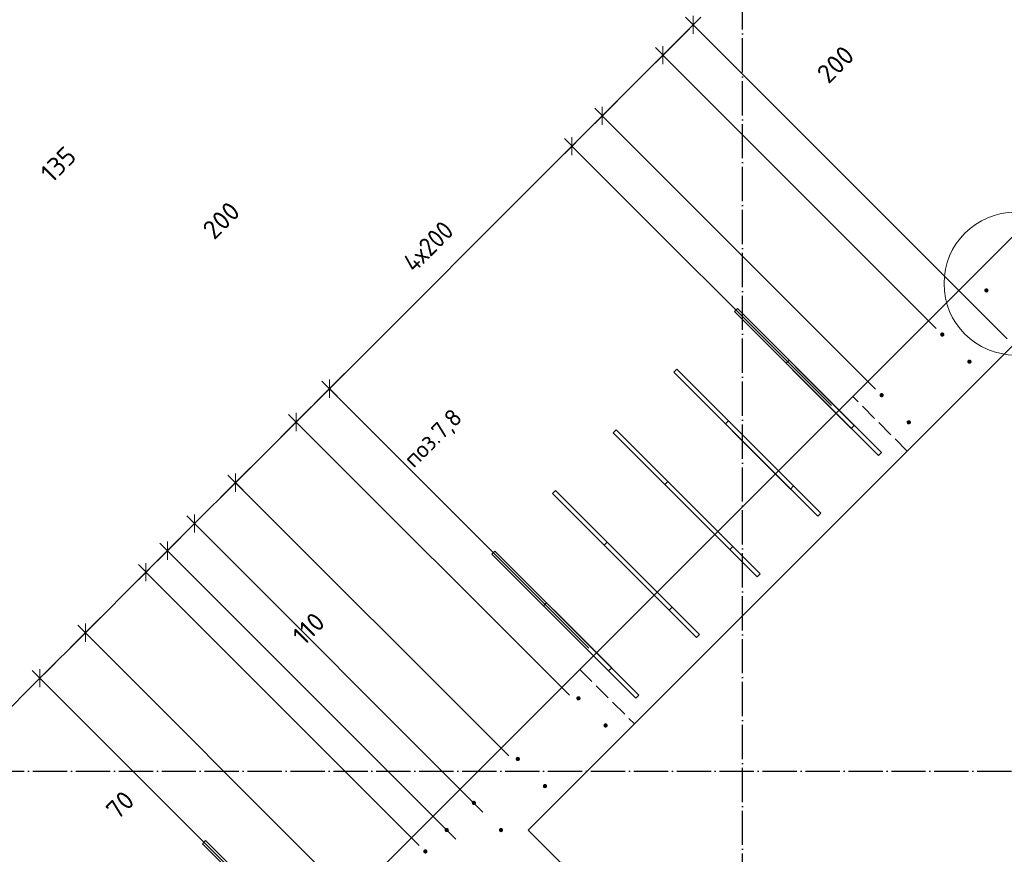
# Model space of a CAD drawing. Header units: millimetres. Extents: x -2995 to 47287, y -2809 to 58122.
# Tile 17 of 143: x 12214 to 14510, y 15006 to 16953. Entities that reach past the tile are written whole.
import ezdxf

# ---------------------------------------------------------------- set-up
doc = ezdxf.new("R2010")
doc.units = ezdxf.units.MM
doc.header["$PDMODE"] = 65
for name, pattern in [('______11', [100, 80, -10, 0, -10]), ('______2', [54, 40, -14]), ('______5', [220, 160, -20, 20, -20])]:
    doc.linetypes.add(name, pattern=pattern)
for name, color, linetype, lineweight in [('Standard', 7, 'Continuous', 25), ('Арм.стержн. вертикальными 1', 22, 'Continuous', 35), ('Обозначение разреза_ общее', 7, 'Continuous', 25), ('Размерная линия_ общее', 7, 'Continuous', 13)]:
    doc.layers.add(name, color=color, linetype=linetype, lineweight=lineweight)
doc.layers.add('Осевая линия_ общее', color=7, linetype='______5', lineweight=13, true_color=0xa0a0a0)
doc.styles.add('ISOCPEUR', font='ISOCPEUR')
doc.dimstyles.new('DIMSTYLE_10', dxfattribs={"dimtxt": 44, "dimasz": 50, "dimexe": 0, "dimexo": 0, "dimgap": 22, "dimtad": 0, "dimdec": 0, "dimrnd": 5, "dimzin": 12, "dimdsep": 46, "dimtxsty": 'ISOCPEUR', "dimblk1": 'ALL_ML_STRICH', "dimblk2": 'ALL_ML_STRICH', "dimsah": 1, "dimcen": 0, "dimclrd": 7, "dimclre": 256, "dimclrt": 7, "dimadec": 0, "dimazin": 0, "dimtfac": 1, "dimtdec": 0, "dimtix": 1, "dimtmove": 2, "dimatfit": 3, "dimfxl": 0, "dimtvp": 1.2, "dimtzin": 0, "dimlwd": 0, "dimlwe": -3, "dimarcsym": 0})
doc.dimstyles.new('DIMSTYLE_14', dxfattribs={"dimtxt": 44, "dimasz": 50, "dimexe": 0, "dimexo": 0, "dimgap": 22, "dimtad": 0, "dimdec": 0, "dimrnd": 5, "dimzin": 12, "dimdsep": 46, "dimtxsty": 'ISOCPEUR', "dimblk1": 'ALL_ML_STRICH', "dimblk2": 'ALL_ML_STRICH', "dimsah": 1, "dimcen": 0, "dimclrd": 7, "dimclre": 256, "dimclrt": 7, "dimadec": 0, "dimazin": 0, "dimtfac": 1, "dimtdec": 0, "dimtix": 1, "dimtmove": 2, "dimatfit": 3, "dimfxl": 0, "dimtzin": 0, "dimlwd": 0, "dimlwe": -3, "dimarcsym": 0})
doc.dimstyles.new('DIMSTYLE_3', dxfattribs={"dimtxt": 44, "dimasz": 50, "dimexe": 0, "dimexo": 0, "dimgap": 22, "dimtad": 2, "dimdec": 0, "dimrnd": 5, "dimzin": 12, "dimdsep": 46, "dimtxsty": 'ISOCPEUR', "dimblk1": 'ALL_ML_STRICH', "dimblk2": 'ALL_ML_STRICH', "dimsah": 1, "dimcen": 0, "dimclrd": 7, "dimclre": 256, "dimclrt": 7, "dimadec": 0, "dimazin": 0, "dimtfac": 1, "dimtdec": 0, "dimtix": 1, "dimtmove": 2, "dimatfit": 3, "dimfxl": 0, "dimtzin": 0, "dimlwd": 0, "dimlwe": -3, "dimarcsym": 0})
doc.dimstyles.new('DIMSTYLE_8', dxfattribs={"dimtxt": 44, "dimasz": 50, "dimexe": 0, "dimexo": 0, "dimgap": 22, "dimtad": 2, "dimdec": 0, "dimrnd": 5, "dimzin": 12, "dimdsep": 46, "dimtxsty": 'ISOCPEUR', "dimblk1": 'ALL_ML_STRICH', "dimblk2": 'ALL_ML_STRICH', "dimsah": 1, "dimcen": 0, "dimclrd": 7, "dimclre": 256, "dimclrt": 7, "dimadec": 0, "dimazin": 0, "dimtfac": 1, "dimtdec": 0, "dimtix": 1, "dimtmove": 2, "dimatfit": 3, "dimfxl": 0, "dimtvp": 1.2, "dimtzin": 0, "dimlwd": 0, "dimlwe": -3, "dimarcsym": 0})

# ---------------------------------------------------------------- blocks, each defined once
blk = doc.blocks.new('СЛОЖНЫЙ_ОБЪЕКТ_0')
at = {"layer": 'Осевая линия_ общее', "color": 253, "linetype": '______11', "lineweight": -3, "true_color": 0xa0a0a0, "transparency": 33554687}
for p, q in [((13900, -2590), (13900, 47490)), ((-2770, 15200), (26050, 15200))]:
    blk.add_line(p, q, dxfattribs=at)
blk = doc.blocks.new('ALL_ML_STRICH')
at = {"color": 0, "linetype": 'ByBlock', "lineweight": -2}
for p, q in [((0, -0.5), (0, 0.5)), ((-1, 0), (0.5, 0)), ((-0.3, -0.3), (0.3, 0.3))]:
    blk.add_line(p, q, dxfattribs=at)
blk = doc.blocks.new('*D282')
at = {"layer": 'DEFPOINTS', "color": 7, "linetype": 'Continuous', "lineweight": 13, "transparency": 33554687}
for p in [(12880.6, 14797.3), (11412.7, 14568.1), (12032.1, 13948.7)]:
    blk.add_point(p, dxfattribs=at)
at = {"layer": 'Размерная линия_ общее', "color": 7, "linetype": 'Continuous', "lineweight": -2, "transparency": 33554687}
blk.add_line((11412.7, 14568.1), (12261.2, 15416.7), dxfattribs=at)
at = {"layer": 'Размерная линия_ общее', "color": 253, "linetype": 'Continuous', "lineweight": -2, "true_color": 0xa0a0a0, "transparency": 33554687}
for p, q in [((12866.5, 14811.4), (12261.2, 15416.7)), ((12017.9, 13962.9), (11412.7, 14568.1))]:
    blk.add_line(p, q, dxfattribs=at)
at = {"layer": 'Размерная линия_ общее', "color": 7, "linetype": 'Continuous', "lineweight": 13, "transparency": 33554687, "xscale": 50, "yscale": 50, "zscale": 50}
for p, rotation in [((12261.2, 15416.7), 44.9999999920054), ((11412.7, 14568.1), 224.9999999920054)]:
    blk.add_blockref('ALL_ML_STRICH', p, dxfattribs=dict(at, rotation=rotation))
at = {"layer": 'Размерная линия_ общее', "color": 7, "linetype": 'Continuous', "lineweight": 13, "transparency": 33554687, "insert": (11722.4, 15010.8), "char_height": 44, "width": 2.2, "attachment_point": 1, "rotation": 45, "line_spacing_factor": 0.60241, "style": 'ISOCPEUR'}
blk.add_mtext('\\W0.91;6х200', dxfattribs=at)
blk = doc.blocks.new('*D283')
at = {"layer": 'DEFPOINTS', "color": 7, "linetype": 'Continuous', "lineweight": 13, "transparency": 33554687}
for p in [(12261.2, 15416.7), (13018.8, 14871.2), (12880.6, 14797.3)]:
    blk.add_point(p, dxfattribs=at)
at = {"layer": 'Размерная линия_ общее', "color": 7, "linetype": 'Continuous', "lineweight": -2, "transparency": 33554687}
blk.add_line((12261.2, 15416.7), (12367.3, 15522.7), dxfattribs=at)
at = {"layer": 'Размерная линия_ общее', "color": 253, "linetype": 'Continuous', "lineweight": -2, "true_color": 0xa0a0a0, "transparency": 33554687}
for p, q in [((13004.7, 14885.3), (12367.3, 15522.7)), ((12866.5, 14811.4), (12261.2, 15416.7))]:
    blk.add_line(p, q, dxfattribs=at)
at = {"layer": 'Размерная линия_ общее', "color": 7, "linetype": 'Continuous', "lineweight": 13, "transparency": 33554687, "xscale": 50, "yscale": 50, "zscale": 50}
for p, rotation in [((12367.3, 15522.7), 44.9999999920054), ((12261.2, 15416.7), 224.9999999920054)]:
    blk.add_blockref('ALL_ML_STRICH', p, dxfattribs=dict(at, rotation=rotation))
at = {"layer": 'Размерная линия_ общее', "color": 7, "linetype": 'Continuous', "lineweight": 13, "transparency": 33554687, "insert": (11541, 15355.8), "char_height": 44, "width": 132, "attachment_point": 5, "rotation": 45, "style": 'ISOCPEUR'}
blk.add_mtext('\\A1;{150}', dxfattribs=at)
blk = doc.blocks.new('*D284')
at = {"layer": 'DEFPOINTS', "color": 7, "linetype": 'Continuous', "lineweight": 13, "transparency": 33554687}
for p in [(12367.3, 15522.7), (13160.2, 15012.6), (13018.8, 14871.2)]:
    blk.add_point(p, dxfattribs=at)
at = {"layer": 'Размерная линия_ общее', "color": 7, "linetype": 'Continuous', "lineweight": -2, "transparency": 33554687}
blk.add_line((12367.3, 15522.7), (12508.7, 15664.1), dxfattribs=at)
at = {"layer": 'Размерная линия_ общее', "color": 253, "linetype": 'Continuous', "lineweight": -2, "true_color": 0xa0a0a0, "transparency": 33554687}
for p, q in [((13146.1, 15026.7), (12508.7, 15664.1)), ((13004.7, 14885.3), (12367.3, 15522.7))]:
    blk.add_line(p, q, dxfattribs=at)
at = {"layer": 'Размерная линия_ общее', "color": 7, "linetype": 'Continuous', "lineweight": 13, "transparency": 33554687, "xscale": 50, "yscale": 50, "zscale": 50}
for p, rotation in [((12508.7, 15664.1), 44.9999999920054), ((12367.3, 15522.7), 224.9999999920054)]:
    blk.add_blockref('ALL_ML_STRICH', p, dxfattribs=dict(at, rotation=rotation))
at = {"layer": 'Размерная линия_ общее', "color": 7, "linetype": 'Continuous', "lineweight": 13, "transparency": 33554687, "insert": (11406.2, 15729.5), "char_height": 44, "width": 132, "attachment_point": 5, "rotation": 45, "style": 'ISOCPEUR'}
blk.add_mtext('\\A1;{200}', dxfattribs=at)
blk = doc.blocks.new('*D285')
at = {"layer": 'DEFPOINTS', "color": 7, "linetype": 'Continuous', "lineweight": 13, "transparency": 33554687}
for p in [(12508.7, 15664.1), (13245.4, 15027.1), (13160.2, 15012.6)]:
    blk.add_point(p, dxfattribs=at)
at = {"layer": 'Размерная линия_ общее', "color": 7, "linetype": 'Continuous', "lineweight": -2, "transparency": 33554687}
blk.add_line((12508.7, 15664.1), (12558.5, 15714), dxfattribs=at)
at = {"layer": 'Размерная линия_ общее', "color": 253, "linetype": 'Continuous', "lineweight": -2, "true_color": 0xa0a0a0, "transparency": 33554687}
for p, q in [((13231.3, 15041.2), (12558.5, 15714)), ((13146.1, 15026.7), (12508.7, 15664.1))]:
    blk.add_line(p, q, dxfattribs=at)
at = {"layer": 'Размерная линия_ общее', "color": 7, "linetype": 'Continuous', "lineweight": 13, "transparency": 33554687, "xscale": 50, "yscale": 50, "zscale": 50}
for p, rotation in [((12558.5, 15714), 44.9999999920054), ((12508.7, 15664.1), 224.9999999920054)]:
    blk.add_blockref('ALL_ML_STRICH', p, dxfattribs=dict(at, rotation=rotation))
at = {"layer": 'Размерная линия_ общее', "color": 7, "linetype": 'Continuous', "lineweight": 13, "transparency": 33554687, "insert": (12448.3, 15120.9), "char_height": 44, "width": 88, "attachment_point": 5, "rotation": 45, "style": 'ISOCPEUR'}
blk.add_mtext('\\A1;{70}', dxfattribs=at)
blk = doc.blocks.new('*D286')
at = {"layer": 'DEFPOINTS', "color": 7, "linetype": 'Continuous', "lineweight": 13, "transparency": 33554687}
for p in [(12558.5, 15714), (13308.7, 15090.4), (13245.4, 15027.1)]:
    blk.add_point(p, dxfattribs=at)
at = {"layer": 'Размерная линия_ общее', "color": 7, "linetype": 'Continuous', "lineweight": -2, "transparency": 33554687}
blk.add_line((12558.5, 15714), (12621.8, 15777.3), dxfattribs=at)
at = {"layer": 'Размерная линия_ общее', "color": 253, "linetype": 'Continuous', "lineweight": -2, "true_color": 0xa0a0a0, "transparency": 33554687}
for p, q in [((13294.6, 15104.5), (12621.8, 15777.3)), ((13231.3, 15041.2), (12558.5, 15714))]:
    blk.add_line(p, q, dxfattribs=at)
at = {"layer": 'Размерная линия_ общее', "color": 7, "linetype": 'Continuous', "lineweight": 13, "transparency": 33554687, "xscale": 50, "yscale": 50, "zscale": 50}
for p, rotation in [((12621.8, 15777.3), 44.9999999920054), ((12558.5, 15714), 224.9999999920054)]:
    blk.add_blockref('ALL_ML_STRICH', p, dxfattribs=dict(at, rotation=rotation))
at = {"layer": 'Размерная линия_ общее', "color": 7, "linetype": 'Continuous', "lineweight": 13, "transparency": 33554687, "insert": (12730, 14821.9), "char_height": 44, "width": 88, "attachment_point": 5, "rotation": 45, "style": 'ISOCPEUR'}
blk.add_mtext('\\A1;{90}', dxfattribs=at)
blk = doc.blocks.new('*D287')
at = {"layer": 'DEFPOINTS', "color": 7, "linetype": 'Continuous', "lineweight": 13, "transparency": 33554687}
for p in [(12621.8, 15777.3), (13368.8, 15221.2), (13308.7, 15090.4)]:
    blk.add_point(p, dxfattribs=at)
at = {"layer": 'Размерная линия_ общее', "color": 7, "linetype": 'Continuous', "lineweight": -2, "transparency": 33554687}
blk.add_line((12621.8, 15777.3), (12717.3, 15872.7), dxfattribs=at)
at = {"layer": 'Размерная линия_ общее', "color": 253, "linetype": 'Continuous', "lineweight": -2, "true_color": 0xa0a0a0, "transparency": 33554687}
for p, q in [((13354.7, 15235.3), (12717.3, 15872.7)), ((13294.6, 15104.5), (12621.8, 15777.3))]:
    blk.add_line(p, q, dxfattribs=at)
at = {"layer": 'Размерная линия_ общее', "color": 7, "linetype": 'Continuous', "lineweight": 13, "transparency": 33554687, "xscale": 50, "yscale": 50, "zscale": 50}
for p, rotation in [((12717.3, 15872.7), 44.9999999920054), ((12621.8, 15777.3), 224.9999999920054)]:
    blk.add_blockref('ALL_ML_STRICH', p, dxfattribs=dict(at, rotation=rotation))
at = {"layer": 'Размерная линия_ общее', "color": 7, "linetype": 'Continuous', "lineweight": 13, "transparency": 33554687, "insert": (12304.1, 16615.2), "char_height": 44, "width": 132, "attachment_point": 5, "rotation": 45, "style": 'ISOCPEUR'}
blk.add_mtext('\\A1;{135}', dxfattribs=at)
blk = doc.blocks.new('*D288')
at = {"layer": 'DEFPOINTS', "color": 7, "linetype": 'Continuous', "lineweight": 13, "transparency": 33554687}
for p in [(12717.3, 15872.7), (13510.2, 15362.6), (13368.8, 15221.2)]:
    blk.add_point(p, dxfattribs=at)
at = {"layer": 'Размерная линия_ общее', "color": 7, "linetype": 'Continuous', "lineweight": -2, "transparency": 33554687}
blk.add_line((12717.3, 15872.7), (12858.7, 16014.2), dxfattribs=at)
at = {"layer": 'Размерная линия_ общее', "color": 253, "linetype": 'Continuous', "lineweight": -2, "true_color": 0xa0a0a0, "transparency": 33554687}
for p, q in [((13496.1, 15376.8), (12858.7, 16014.2)), ((13354.7, 15235.3), (12717.3, 15872.7))]:
    blk.add_line(p, q, dxfattribs=at)
at = {"layer": 'Размерная линия_ общее', "color": 7, "linetype": 'Continuous', "lineweight": 13, "transparency": 33554687, "xscale": 50, "yscale": 50, "zscale": 50}
for p, rotation in [((12858.7, 16014.2), 44.9999999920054), ((12717.3, 15872.7), 224.9999999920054)]:
    blk.add_blockref('ALL_ML_STRICH', p, dxfattribs=dict(at, rotation=rotation))
at = {"layer": 'Размерная линия_ общее', "color": 7, "linetype": 'Continuous', "lineweight": 13, "transparency": 33554687, "insert": (12684.2, 16484.6), "char_height": 44, "width": 132, "attachment_point": 5, "rotation": 45, "style": 'ISOCPEUR'}
blk.add_mtext('\\A1;{200}', dxfattribs=at)
blk = doc.blocks.new('*D289')
at = {"layer": 'DEFPOINTS', "color": 7, "linetype": 'Continuous', "lineweight": 13, "transparency": 33554687}
for p in [(12858.7, 16014.2), (13555.9, 15472.5), (13510.2, 15362.6)]:
    blk.add_point(p, dxfattribs=at)
at = {"layer": 'Размерная линия_ общее', "color": 7, "linetype": 'Continuous', "lineweight": -2, "transparency": 33554687}
blk.add_line((12858.7, 16014.2), (12936.5, 16091.9), dxfattribs=at)
at = {"layer": 'Размерная линия_ общее', "color": 253, "linetype": 'Continuous', "lineweight": -2, "true_color": 0xa0a0a0, "transparency": 33554687}
for p, q in [((13541.7, 15486.7), (12936.5, 16091.9)), ((13496.1, 15376.8), (12858.7, 16014.2))]:
    blk.add_line(p, q, dxfattribs=at)
at = {"layer": 'Размерная линия_ общее', "color": 7, "linetype": 'Continuous', "lineweight": 13, "transparency": 33554687, "xscale": 50, "yscale": 50, "zscale": 50}
for p, rotation in [((12936.5, 16091.9), 44.9999999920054), ((12858.7, 16014.2), 224.9999999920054)]:
    blk.add_blockref('ALL_ML_STRICH', p, dxfattribs=dict(at, rotation=rotation))
at = {"layer": 'Размерная линия_ общее', "color": 7, "linetype": 'Continuous', "lineweight": 13, "transparency": 33554687, "insert": (12888, 15532.3), "char_height": 44, "width": 132, "attachment_point": 5, "rotation": 45, "style": 'ISOCPEUR'}
blk.add_mtext('\\A1;{110}', dxfattribs=at)
blk = doc.blocks.new('*D290')
at = {"layer": 'DEFPOINTS', "color": 7, "linetype": 'Continuous', "lineweight": 13, "transparency": 33554687}
for p in [(12936.5, 16091.9), (14121.6, 16038.2), (13555.9, 15472.5)]:
    blk.add_point(p, dxfattribs=at)
at = {"layer": 'Размерная линия_ общее', "color": 7, "linetype": 'Continuous', "lineweight": -2, "transparency": 33554687}
blk.add_line((12936.5, 16091.9), (13502.2, 16657.6), dxfattribs=at)
at = {"layer": 'Размерная линия_ общее', "color": 253, "linetype": 'Continuous', "lineweight": -2, "true_color": 0xa0a0a0, "transparency": 33554687}
for p, q in [((14107.4, 16052.4), (13502.2, 16657.6)), ((13541.7, 15486.7), (12936.5, 16091.9))]:
    blk.add_line(p, q, dxfattribs=at)
at = {"layer": 'Размерная линия_ общее', "color": 7, "linetype": 'Continuous', "lineweight": 13, "transparency": 33554687, "xscale": 50, "yscale": 50, "zscale": 50}
for p, rotation in [((13502.2, 16657.6), 44.9999999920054), ((12936.5, 16091.9), 224.9999999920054)]:
    blk.add_blockref('ALL_ML_STRICH', p, dxfattribs=dict(at, rotation=rotation))
at = {"layer": 'Размерная линия_ общее', "color": 7, "linetype": 'Continuous', "lineweight": 13, "transparency": 33554687, "insert": (13103.4, 16391.8), "char_height": 44, "width": 2.2, "attachment_point": 1, "rotation": 45, "line_spacing_factor": 0.60241, "style": 'ISOCPEUR'}
blk.add_mtext('\\W0.91;4х200', dxfattribs=at)
blk = doc.blocks.new('*D291')
at = {"layer": 'DEFPOINTS', "color": 7, "linetype": 'Continuous', "lineweight": 13, "transparency": 33554687}
for p in [(13502.2, 16657.6), (14224.4, 16076.8), (14121.6, 16038.2)]:
    blk.add_point(p, dxfattribs=at)
at = {"layer": 'Размерная линия_ общее', "color": 7, "linetype": 'Continuous', "lineweight": -2, "transparency": 33554687}
blk.add_line((13502.2, 16657.6), (13572.9, 16728.3), dxfattribs=at)
at = {"layer": 'Размерная линия_ общее', "color": 253, "linetype": 'Continuous', "lineweight": -2, "true_color": 0xa0a0a0, "transparency": 33554687}
for p, q in [((14210.3, 16090.9), (13572.9, 16728.3)), ((14107.4, 16052.4), (13502.2, 16657.6))]:
    blk.add_line(p, q, dxfattribs=at)
at = {"layer": 'Размерная линия_ общее', "color": 7, "linetype": 'Continuous', "lineweight": 13, "transparency": 33554687, "xscale": 50, "yscale": 50, "zscale": 50}
for p, rotation in [((13572.9, 16728.3), 44.9999999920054), ((13502.2, 16657.6), 224.9999999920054)]:
    blk.add_blockref('ALL_ML_STRICH', p, dxfattribs=dict(at, rotation=rotation))
at = {"layer": 'Размерная линия_ общее', "color": 7, "linetype": 'Continuous', "lineweight": 13, "transparency": 33554687, "insert": (13338.1, 17415.6), "char_height": 44, "width": 132, "attachment_point": 5, "rotation": 45, "style": 'ISOCPEUR'}
blk.add_mtext('\\A1;{100}', dxfattribs=at)
blk = doc.blocks.new('*D292')
at = {"layer": 'DEFPOINTS', "color": 7, "linetype": 'Continuous', "lineweight": 13, "transparency": 33554687}
for p in [(13572.9, 16728.3), (14365.8, 16218.2), (14224.4, 16076.8)]:
    blk.add_point(p, dxfattribs=at)
at = {"layer": 'Размерная линия_ общее', "color": 7, "linetype": 'Continuous', "lineweight": -2, "transparency": 33554687}
blk.add_line((13572.9, 16728.3), (13714.3, 16869.8), dxfattribs=at)
at = {"layer": 'Размерная линия_ общее', "color": 253, "linetype": 'Continuous', "lineweight": -2, "true_color": 0xa0a0a0, "transparency": 33554687}
for p, q in [((14351.7, 16232.4), (13714.3, 16869.8)), ((14210.3, 16090.9), (13572.9, 16728.3))]:
    blk.add_line(p, q, dxfattribs=at)
at = {"layer": 'Размерная линия_ общее', "color": 7, "linetype": 'Continuous', "lineweight": 13, "transparency": 33554687, "xscale": 50, "yscale": 50, "zscale": 50}
for p, rotation in [((13714.3, 16869.8), 44.9999999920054), ((13572.9, 16728.3), 224.9999999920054)]:
    blk.add_blockref('ALL_ML_STRICH', p, dxfattribs=dict(at, rotation=rotation))
at = {"layer": 'Размерная линия_ общее', "color": 7, "linetype": 'Continuous', "lineweight": 13, "transparency": 33554687, "insert": (14116.8, 16848.3), "char_height": 44, "width": 132, "attachment_point": 5, "rotation": 45, "style": 'ISOCPEUR'}
blk.add_mtext('\\A1;{200}', dxfattribs=at)
blk = doc.blocks.new('*D293')
at = {"layer": 'DEFPOINTS', "color": 7, "linetype": 'Continuous', "lineweight": 13, "transparency": 33554687}
for p in [(13714.3, 16869.8), (14365.8, 16218.2), (14531.7, 16193.8)]:
    blk.add_point(p, dxfattribs=at)
at = {"layer": 'Размерная линия_ общее', "color": 7, "linetype": 'Continuous', "lineweight": -2, "transparency": 33554687}
blk.add_line((13714.3, 16869.8), (13785, 16940.5), dxfattribs=at)
at = {"layer": 'Размерная линия_ общее', "color": 253, "linetype": 'Continuous', "lineweight": -2, "true_color": 0xa0a0a0, "transparency": 33554687}
for p, q in [((14517.5, 16207.9), (13785, 16940.5)), ((14351.7, 16232.4), (13714.3, 16869.8))]:
    blk.add_line(p, q, dxfattribs=at)
at = {"layer": 'Размерная линия_ общее', "color": 7, "linetype": 'Continuous', "lineweight": 13, "transparency": 33554687, "xscale": 50, "yscale": 50, "zscale": 50}
for p, rotation in [((13785, 16940.5), 44.9999999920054), ((13714.3, 16869.8), 224.9999999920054)]:
    blk.add_blockref('ALL_ML_STRICH', p, dxfattribs=dict(at, rotation=rotation))
at = {"layer": 'Размерная линия_ общее', "color": 7, "linetype": 'Continuous', "lineweight": 13, "transparency": 33554687, "insert": (13859.5, 17116.9), "char_height": 44, "width": 132, "attachment_point": 5, "rotation": 45, "style": 'ISOCPEUR'}
blk.add_mtext('\\A1;{100}', dxfattribs=at)
blk = doc.blocks.new('*D508')
at = {"layer": 'DEFPOINTS', "color": 7, "linetype": 'Continuous', "lineweight": 13, "transparency": 33554687}
for p in [(15023.4, 21118.6), (15518.5, 20623.5), (11417.2, 16522.2)]:
    blk.add_point(p, dxfattribs=at)
at = {"layer": 'Размерная линия_ общее', "color": 7, "linetype": 'Continuous', "lineweight": -2, "transparency": 33554687}
blk.add_line((15023.4, 21118.6), (10922.1, 17017.3), dxfattribs=at)
at = {"layer": 'Размерная линия_ общее', "color": 253, "linetype": 'Continuous', "lineweight": -2, "true_color": 0xa0a0a0, "transparency": 33554687}
for p, q in [((15504.3, 20637.6), (15023.4, 21118.6)), ((11403.1, 16536.4), (10922.1, 17017.3))]:
    blk.add_line(p, q, dxfattribs=at)
at = {"layer": 'Размерная линия_ общее', "color": 7, "linetype": 'Continuous', "lineweight": 13, "transparency": 33554687, "xscale": 49.99999999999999, "yscale": 50, "zscale": 50}
for p, rotation in [((15023.4, 21118.6), 45.00000000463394), ((10922.1, 17017.3), 225.0000000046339)]:
    blk.add_blockref('ALL_ML_STRICH', p, dxfattribs=dict(at, rotation=rotation))
at = {"layer": 'Размерная линия_ общее', "color": 7, "linetype": 'Continuous', "lineweight": 13, "transparency": 33554687, "insert": (12861, 18964.7), "char_height": 44, "width": 2.2, "attachment_point": 1, "rotation": 225, "line_spacing_factor": 0.60241, "style": 'ISOCPEUR'}
blk.add_mtext('\\W0.91;29х200=5800', dxfattribs=at)

msp = doc.modelspace()

# ---------------------------------------------------------------- hatches: boundary and pattern name
at = {"layer": 'Арм.стержн. вертикальными 1', "linetype": 'Continuous', "lineweight": 50, "transparency": 33554687}
for points in [[(14473.7, 16321.1), (14473.3, 16323), (14472.3, 16324.6), (14470.6, 16325.7), (14468.7, 16326.1), (14466.8, 16325.7), (14465.2, 16324.6), (14464.1, 16323), (14463.7, 16321.1), (14464.1, 16319.2), (14465.2, 16317.6), (14466.8, 16316.5), (14468.7, 16316.1), (14470.6, 16316.5), (14472.3, 16317.6), (14473.3, 16319.2)], [(14370.8, 16218.2), (14370.5, 16220.1), (14369.4, 16221.7), (14367.8, 16222.8), (14365.8, 16223.2), (14363.9, 16222.8), (14362.3, 16221.7), (14361.2, 16220.1), (14360.8, 16218.2), (14361.2, 16216.3), (14362.3, 16214.7), (14363.9, 16213.6), (14365.8, 16213.2), (14367.8, 16213.6), (14369.4, 16214.7), (14370.5, 16216.3)], [(14434.2, 16154.9), (14433.8, 16156.8), (14432.7, 16158.4), (14431.1, 16159.5), (14429.2, 16159.9), (14427.2, 16159.5), (14425.6, 16158.4), (14424.5, 16156.8), (14424.2, 16154.9), (14424.5, 16153), (14425.6, 16151.4), (14427.2, 16150.3), (14429.2, 16149.9), (14431.1, 16150.3), (14432.7, 16151.4), (14433.8, 16153)], [(14229.4, 16076.8), (14229, 16078.7), (14228, 16080.3), (14226.3, 16081.4), (14224.4, 16081.8), (14222.5, 16081.4), (14220.9, 16080.3), (14219.8, 16078.7), (14219.4, 16076.8), (14219.8, 16074.9), (14220.9, 16073.3), (14222.5, 16072.2), (14224.4, 16071.8), (14226.3, 16072.2), (14228, 16073.3), (14229, 16074.9)], [(14292.7, 16013.5), (14292.4, 16015.4), (14291.3, 16017), (14289.6, 16018.1), (14287.7, 16018.5), (14285.8, 16018.1), (14284.2, 16017), (14283.1, 16015.4), (14282.7, 16013.5), (14283.1, 16011.6), (14284.2, 16009.9), (14285.8, 16008.9), (14287.7, 16008.5), (14289.6, 16008.9), (14291.3, 16009.9), (14292.4, 16011.6)], [(13522.3, 15369.7), (13521.9, 15371.6), (13520.9, 15373.2), (13519.2, 15374.3), (13517.3, 15374.7), (13515.4, 15374.3), (13513.8, 15373.2), (13512.7, 15371.6), (13512.3, 15369.7), (13512.7, 15367.8), (13513.8, 15366.1), (13515.4, 15365.1), (13517.3, 15364.7), (13519.2, 15365.1), (13520.9, 15366.1), (13521.9, 15367.8)], [(13585.6, 15306.4), (13585.2, 15308.3), (13584.2, 15309.9), (13582.5, 15311), (13580.6, 15311.4), (13578.7, 15311), (13577.1, 15309.9), (13576, 15308.3), (13575.6, 15306.4), (13576, 15304.5), (13577.1, 15302.8), (13578.7, 15301.8), (13580.6, 15301.4), (13582.5, 15301.8), (13584.2, 15302.8), (13585.2, 15304.5)], [(13380.9, 15228.3), (13380.5, 15230.2), (13379.4, 15231.8), (13377.8, 15232.9), (13375.9, 15233.3), (13374, 15232.9), (13372.4, 15231.8), (13371.3, 15230.2), (13370.9, 15228.3), (13371.3, 15226.4), (13372.4, 15224.7), (13374, 15223.6), (13375.9, 15223.3), (13377.8, 15223.6), (13379.4, 15224.7), (13380.5, 15226.4)], [(13444.2, 15165), (13443.8, 15166.9), (13442.7, 15168.5), (13441.1, 15169.6), (13439.2, 15170), (13437.3, 15169.6), (13435.7, 15168.5), (13434.6, 15166.9), (13434.2, 15165), (13434.6, 15163), (13435.7, 15161.4), (13437.3, 15160.3), (13439.2, 15160), (13441.1, 15160.3), (13442.7, 15161.4), (13443.8, 15163)], [(13278.4, 15125.8), (13278, 15127.7), (13276.9, 15129.3), (13275.3, 15130.4), (13273.4, 15130.8), (13271.5, 15130.4), (13269.9, 15129.3), (13268.8, 15127.7), (13268.4, 15125.8), (13268.8, 15123.8), (13269.9, 15122.2), (13271.5, 15121.1), (13273.4, 15120.8), (13275.3, 15121.1), (13276.9, 15122.2), (13278, 15123.8)], [(13215.1, 15062.4), (13214.7, 15064.4), (13213.6, 15066), (13212, 15067.1), (13210.1, 15067.4), (13208.2, 15067.1), (13206.5, 15066), (13205.5, 15064.4), (13205.1, 15062.4), (13205.5, 15060.5), (13206.5, 15058.9), (13208.2, 15057.8), (13210.1, 15057.4), (13212, 15057.8), (13213.6, 15058.9), (13214.7, 15060.5)], [(13341.7, 15062.4), (13341.3, 15064.4), (13340.2, 15066), (13338.6, 15067.1), (13336.7, 15067.4), (13334.8, 15067.1), (13333.2, 15066), (13332.1, 15064.4), (13331.7, 15062.4), (13332.1, 15060.5), (13333.2, 15058.9), (13334.8, 15057.8), (13336.7, 15057.4), (13338.6, 15057.8), (13340.2, 15058.9), (13341.3, 15060.5)], [(13165.2, 15012.6), (13164.9, 15014.5), (13163.8, 15016.1), (13162.1, 15017.2), (13160.2, 15017.6), (13158.3, 15017.2), (13156.7, 15016.1), (13155.6, 15014.5), (13155.2, 15012.6), (13155.6, 15010.7), (13156.7, 15009.1), (13158.3, 15008), (13160.2, 15007.6), (13162.1, 15008), (13163.8, 15009.1), (13164.9, 15010.7)]]:
    msp.add_hatch(color=4, dxfattribs=at).paths.add_polyline_path(points)

# ---------------------------------------------------------------- linework, layer by layer
at = {"color": 7, "linetype": 'Continuous', "lineweight": 25, "transparency": 33554687}
for p, q in [((14376.1, 16292.8), (14531.7, 16448.4)), ((13273, 15189.7), (14376.1, 16292.8)), ((14531.7, 16193.8), (13400.3, 15062.4)), ((13145.8, 15062.4), (13273, 15189.7)), ((11264.9, 13181.5), (13145.8, 15062.4)), ((13400.3, 15062.4), (14637.8, 13825))]:
    msp.add_line(p, q, dxfattribs=at)
at = {"color": 253, "linetype": '______2', "lineweight": 25, "true_color": 0xababab, "transparency": 33554687}
for p, q in [((14284.2, 15946.3), (14156.9, 16073.6)), ((13520.5, 15437.2), (13647.8, 15309.9))]:
    msp.add_line(p, q, dxfattribs=at)
at = {"layer": 'Арм.стержн. вертикальными 1', "color": 4, "linetype": 'Continuous', "lineweight": 25, "transparency": 33554687}
for points in [[(14153.4, 15999.3), (13881.1, 16271.6), (13888.2, 16278.6), (14160.5, 16006.4), (14153.4, 15999.3)], [(14217, 15935.7), (14001.4, 16151.4), (14008.4, 16158.4), (14224.1, 15942.8), (14217, 15935.7)], [(14012, 15857.9), (13739.7, 16130.2), (13746.8, 16137.2), (14019, 15865), (14012, 15857.9)], [(14075.6, 15794.3), (13859.9, 16009.9), (13867, 16017), (14082.7, 15801.4), (14075.6, 15794.3)], [(13870.5, 15716.5), (13598.3, 15988.7), (13605.4, 15995.8), (13877.6, 15723.6), (13870.5, 15716.5)], [(13934.2, 15652.9), (13718.5, 15868.5), (13725.6, 15875.6), (13941.3, 15659.9), (13934.2, 15652.9)], [(13729.1, 15575.1), (13456.9, 15847.3), (13464, 15854.4), (13736.2, 15582.1), (13729.1, 15575.1)], [(13792.8, 15511.4), (13577.1, 15727.1), (13584.2, 15734.2), (13799.8, 15518.5), (13792.8, 15511.4)], [(13587.7, 15433.7), (13315.5, 15705.9), (13322.5, 15713), (13594.8, 15440.7), (13587.7, 15433.7)], [(13651.3, 15370), (13435.7, 15585.7), (13442.7, 15592.8), (13658.4, 15377.1), (13651.3, 15370)], [(12912.4, 14758.4), (12640.2, 15030.6), (12647.2, 15037.7), (12919.5, 14765.4), (12912.4, 14758.4)]]:
    msp.add_lwpolyline(points, dxfattribs=at)
at = {"layer": 'Обозначение разреза_ общее', "color": 7, "linetype": 'Continuous', "lineweight": 13, "transparency": 33554687}
msp.add_circle((14536.6, 16337), 166.7, dxfattribs=at)

# ---------------------------------------------------------------- block references
at = {"layer": 'Осевая линия_ общее', "color": 253, "linetype": '______11', "lineweight": -3, "true_color": 0xa0a0a0, "transparency": 33554687}
msp.add_blockref('СЛОЖНЫЙ_ОБЪЕКТ_0', (0, 0), dxfattribs=at)

# ---------------------------------------------------------------- texts
at = {"layer": 'Standard', "color": 7, "linetype": 'Continuous', "lineweight": 18, "transparency": 33554687, "insert": (13139.9, 15898.2), "char_height": 40, "width": 183.07, "attachment_point": 7, "rotation": 45, "style": 'ISOCPEUR'}
msp.add_mtext('\\A1;{\\fISOCPEUR|i0|b0;\\H40.000000;\\W1.000000;\\C7;поз.7,8}\\P', dxfattribs=at)

# ---------------------------------------------------------------- dimensions: what is measured, and where the dimension line sits
at = {"layer": 'Размерная линия_ общее', "color": 7, "linetype": 'Continuous', "lineweight": 13, "transparency": 33554687}
for base, p1, p2, angle, text, picture, middle in [((10922.1, 17017.3), (15504.3, 20637.6), (11403.1, 16536.4), 225, '\\W0.91;29х200=5800', '*D508', (12957.2, 19083.5)), ((13502.2, 16657.6), (13541.7, 15486.7), (14107.4, 16052.4), 45, '\\W0.91;4х200', '*D290', (13203.8, 16390.3)), ((12261.2, 15416.7), (12017.9, 13962.9), (12866.5, 14811.4), 45, '\\W0.91;6х200', '*D282', (11821.4, 15007.9))]:
    dim = msp.add_linear_dim(base=base, p1=p1, p2=p2, angle=angle, text=text, dimstyle='DIMSTYLE_3', override={"dimpost": '<>', "dimclrd": 7, "dimclre": 253, "dimclrt": 7, "dimlwd": 0, "dimlwe": 65533}, dxfattribs=at)
    dim.commit()
    dim.dimension.update_dxf_attribs({"geometry": picture, "text_midpoint": middle, "dimtype": 160})
for base, p1, p2, dimstyle, picture, middle in [((13572.9, 16728.3), (14107.4, 16052.4), (14210.3, 16090.9), 'DIMSTYLE_8', '*D291', (13338.1, 17415.6)), ((13785, 16940.5), (14351.7, 16232.4), (14517.5, 16207.9), 'DIMSTYLE_8', '*D293', (13859.5, 17116.9)), ((13714.3, 16869.8), (14210.3, 16090.9), (14351.7, 16232.4), 'DIMSTYLE_14', '*D292', (14116.8, 16848.3)), ((12717.3, 15872.7), (13294.6, 15104.5), (13354.7, 15235.3), 'DIMSTYLE_3', '*D287', (12304.1, 16615.2)), ((12858.7, 16014.2), (13354.7, 15235.3), (13496.1, 15376.8), 'DIMSTYLE_3', '*D288', (12684.2, 16484.6)), ((12936.5, 16091.9), (13496.1, 15376.8), (13541.7, 15486.7), 'DIMSTYLE_10', '*D289', (12888, 15532.3)), ((12508.7, 15664.1), (13004.7, 14885.3), (13146.1, 15026.7), 'DIMSTYLE_3', '*D284', (11406.2, 15729.5)), ((12621.8, 15777.3), (13231.3, 15041.2), (13294.6, 15104.5), 'DIMSTYLE_10', '*D286', (12730, 14821.9)), ((12558.5, 15714), (13146.1, 15026.7), (13231.3, 15041.2), 'DIMSTYLE_10', '*D285', (12448.3, 15120.9)), ((12367.3, 15522.7), (12866.5, 14811.4), (13004.7, 14885.3), 'DIMSTYLE_3', '*D283', (11541, 15355.8))]:
    dim = msp.add_linear_dim(base=base, p1=p1, p2=p2, angle=45, dimstyle=dimstyle, override={"dimpost": '<>', "dimclrd": 7, "dimclre": 253, "dimclrt": 7, "dimlwd": 0, "dimlwe": 65533}, dxfattribs=at)
    dim.commit()
    dim.dimension.update_dxf_attribs({"geometry": picture, "text_midpoint": middle, "dimtype": 160})

doc.saveas('drawing.dxf')
